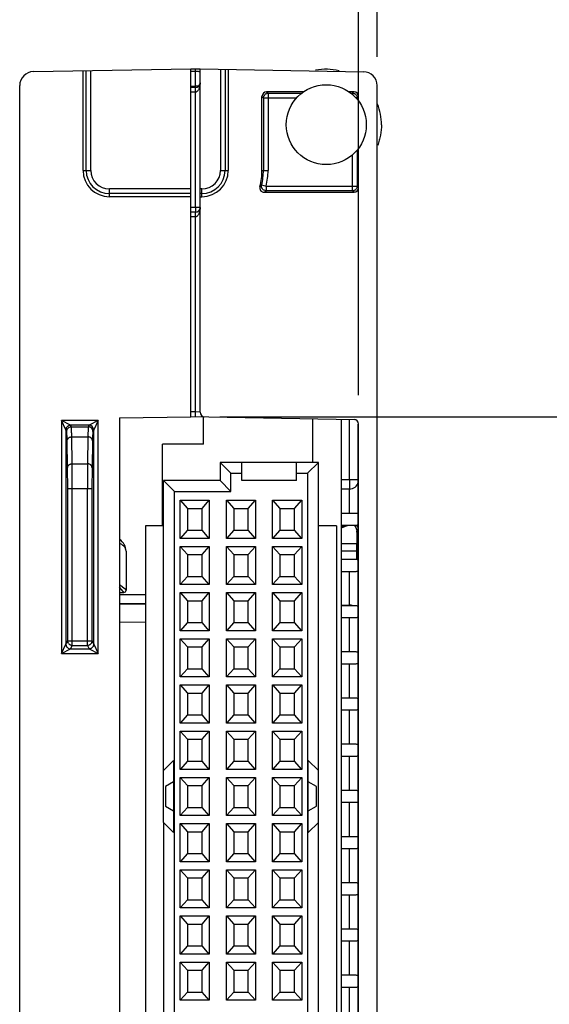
# Model space of a CAD drawing. Header units: inches. Extents: x 0 to 22, y 0 to 17.
# Tile 23 of 25: x 18.4 to 19.5, y 11.1 to 13.3. Entities that reach past the tile are written whole.
import ezdxf

# ---------------------------------------------------------------- set-up
doc = ezdxf.new("R2010")
doc.units = ezdxf.units.IN
doc.header["$LTSCALE"] = 1.21
doc.header["$MEASUREMENT"] = 0
doc.layers.get('0').update_dxf_attribs({"linetype": 'CONTINUOUS'})
for name, color, linetype in [('02___PRT_ALL_AXES', 7, 'CONTINUOUS'), ('06___PRT_ALL_SURFS', 7, 'CONTINUOUS'), ('DIMENSIONS', 7, 'CONTINUOUS')]:
    doc.layers.add(name, color=color, linetype=linetype)
doc.styles.get("Standard").update_dxf_attribs({"font": 'txt', "width": 0.8})
doc.dimstyles.new('DIMSTYLE_1', dxfattribs={"dimtxt": 0.125, "dimasz": 0.18, "dimexe": 0.125, "dimexo": 0.0625, "dimgap": 0.0625, "dimtad": 0, "dimtih": 1, "dimtoh": 1, "dimdec": 3, "dimzin": 4, "dimdsep": 46, "dimtxsty": 'STANDARD', "dimblk": '_FILLED', "dimblk1": '_FILLED', "dimblk2": '_FILLED', "dimcen": 0.09, "dimadec": 0, "dimazin": 0, "dimtp": 0.001, "dimtm": 0.001, "dimtfac": 1, "dimtdec": 3, "dimtofl": 0, "dimtmove": 0, "dimatfit": 3, "dimldrblk": '_FILLED', "dimfxl": 1, "dimtolj": 1, "dimtzin": 4, "dimarcsym": 0})

# ---------------------------------------------------------------- blocks, each defined once
blk = doc.blocks.new('_FILLED')
at = {"color": 0, "linetype": 'BYBLOCK'}
blk.add_solid([(0, 0), (-1, 0.174), (-1, -0.174)], dxfattribs=at)
blk = doc.blocks.new('*D6')
at = {"layer": 'DIMENSIONS', "color": 2, "linetype": 'CONTINUOUS'}
for p, q in [((19.0985, 12.441), (19.0985, 13.9614)), ((19.1385, 13.1737), (19.1385, 13.9614)), ((19.0985, 13.8364), (18.7385, 13.8364)), ((19.1385, 13.8364), (19.4535, 13.8364))]:
    blk.add_line(p, q, dxfattribs=at)
at = {"layer": 'DIMENSIONS', "color": 2, "linetype": 'CONTINUOUS', "xscale": 0.18, "yscale": 0.18, "zscale": 0.18}
blk.add_blockref('_FILLED', (19.0985, 13.8364), dxfattribs=at)
at = {"layer": 'DIMENSIONS', "color": 2, "linetype": 'CONTINUOUS', "xscale": 0.18, "yscale": 0.18, "zscale": 0.18, "rotation": 180}
blk.add_blockref('_FILLED', (19.1385, 13.8364), dxfattribs=at)
at = {"layer": 'DIMENSIONS', "color": 2, "linetype": 'CONTINUOUS', "insert": (19.516, 13.8989), "char_height": 0.125, "width": 1.125, "attachment_point": 1, "line_spacing_factor": 0.9}
blk.add_mtext('.040{\\Ftxt.shx;\\W1.000000;\\H0.125000; }[1.02]', dxfattribs=at)
blk = doc.blocks.new('*D9')
at = {"layer": 'DIMENSIONS', "color": 2, "linetype": 'CONTINUOUS'}
for p, q in [((18.798, 12.3943), (20.0285, 12.3943)), ((19.9035, 12.3943), (19.9035, 10.8557)), ((19.9035, 8.8795), (19.9035, 10.6057)), ((18.808, 8.8795), (20.0285, 8.8795))]:
    blk.add_line(p, q, dxfattribs=at)
at = {"layer": 'DIMENSIONS', "color": 2, "linetype": 'CONTINUOUS', "xscale": 0.18, "yscale": 0.18, "zscale": 0.18}
for p, rotation in [((19.9035, 12.3943), 90), ((19.9035, 8.8795), 270)]:
    blk.add_blockref('_FILLED', p, dxfattribs=dict(at, rotation=rotation))
at = {"layer": 'DIMENSIONS', "color": 2, "linetype": 'CONTINUOUS', "insert": (19.9035, 10.7932), "char_height": 0.125, "width": 1.325, "attachment_point": 2, "line_spacing_factor": 0.9}
blk.add_mtext('3.515{\\Ftxt.shx;\\W1.000000;\\H0.125000; }[89.28]', dxfattribs=at)

msp = doc.modelspace()

# ---------------------------------------------------------------- linework, layer by layer
at = {"color": 7, "linetype": 'CONTINUOUS'}
for p, q in [((18.395, 13.1414), (18.7355, 13.1473)), ((18.5026, 12.9275), (18.5026, 13.1433)), ((18.5094, 12.9275), (18.5094, 13.1434)), ((18.5194, 12.9275), (18.5194, 13.1436)), ((18.7355, 13.1473), (18.7455, 13.1475)), ((18.7355, 12.3943), (18.7355, 13.1473)), ((18.7356, 13.1425), (18.7456, 13.1426)), ((18.7455, 13.1426), (18.7455, 13.1475)), ((18.7455, 13.1475), (18.7555, 13.1473)), ((18.7456, 13.1096), (18.7456, 13.1426)), ((18.7555, 12.4042), (18.7555, 13.1473)), ((18.7555, 13.1473), (19.1091, 13.1412)), ((18.7997, 13.1466), (18.7997, 12.9275)), ((18.8097, 13.1464), (18.8097, 12.9275)), ((18.8165, 13.1463), (18.8165, 12.9275)), ((18.3655, 7.1666), (18.3655, 13.1114)), ((18.7355, 13.1096), (18.7456, 13.1096)), ((18.7523, 13.1096), (18.7456, 13.1096)), ((19.1385, 7.1669), (19.1385, 13.1112)), ((18.7456, 13.107), (18.7355, 13.1069)), ((18.7456, 13.097), (18.7355, 13.0969)), ((18.7456, 13.097), (18.7456, 13.107)), ((18.7456, 12.847), (18.7456, 13.097)), ((18.8895, 12.9275), (18.8895, 13.0875)), ((18.8895, 13.0875), (18.8927, 13.0844)), ((18.8976, 13.093), (18.9, 13.094)), ((18.8995, 13.0975), (18.9027, 13.0944)), ((18.9796, 13.0975), (18.8995, 13.0975)), ((18.9, 13.094), (18.9025, 13.0944)), ((18.9025, 13.0944), (18.9027, 13.0944)), ((18.9027, 13.0944), (18.9027, 12.9275)), ((18.9027, 13.0944), (18.9755, 13.0944)), ((19.0885, 13.0975), (19.0774, 13.0975)), ((19.0816, 13.0944), (19.0854, 13.0944)), ((19.0885, 13.0975), (19.0854, 13.0944)), ((19.0854, 13.0915), (19.0854, 13.0944)), ((19.0854, 13.0944), (19.0873, 13.0942)), ((19.094, 13.0894), (19.095, 13.0871)), ((19.0985, 13.0875), (19.0954, 13.0844)), ((19.0985, 13.0771), (19.0985, 13.0875)), ((18.8927, 13.0844), (18.8928, 13.0862)), ((18.8927, 13.0844), (18.8927, 12.9275)), ((18.8927, 13.0844), (18.9648, 13.0844)), ((19.0954, 13.0844), (19.0923, 13.0844)), ((19.095, 13.0871), (19.0954, 13.0846)), ((19.0954, 13.0846), (19.0954, 13.0844)), ((19.0954, 13.0844), (19.0954, 13.081)), ((19.0854, 12.8835), (19.0854, 12.9615)), ((19.0954, 12.972), (19.0954, 12.8935)), ((19.0985, 12.8903), (19.0985, 12.976)), ((18.5026, 12.9275), (18.5194, 12.9275)), ((18.7997, 12.9275), (18.8165, 12.9275)), ((18.8895, 12.9275), (18.9027, 12.9275)), ((18.8888, 12.8959), (18.8986, 12.8935)), ((18.5595, 12.8705), (18.5595, 12.8873)), ((18.7355, 12.8873), (18.5595, 12.8873)), ((18.7355, 12.8773), (18.5595, 12.8773)), ((18.7595, 12.8873), (18.7555, 12.8873)), ((18.7595, 12.8773), (18.7555, 12.8773)), ((18.7595, 12.8705), (18.7595, 12.8873)), ((18.8945, 12.8804), (19.0885, 12.8804)), ((18.8986, 12.8935), (18.8986, 12.8835)), ((18.8986, 12.8935), (19.0954, 12.8935)), ((19.0854, 12.8835), (18.8986, 12.8835)), ((19.0885, 12.8804), (19.0854, 12.8835)), ((19.0856, 12.8835), (19.0854, 12.8835)), ((19.0881, 12.8839), (19.0856, 12.8835)), ((19.0905, 12.8849), (19.0881, 12.8839)), ((19.0954, 12.8935), (19.0952, 12.8916)), ((19.0985, 12.8903), (19.0954, 12.8935)), ((18.7355, 12.8705), (18.5595, 12.8705)), ((18.7555, 12.8705), (18.7595, 12.8705)), ((18.7456, 12.847), (18.7355, 12.8469)), ((18.7456, 12.837), (18.7355, 12.8369)), ((18.7555, 12.847), (18.7456, 12.847)), ((18.7456, 12.847), (18.7456, 12.837)), ((18.7456, 12.827), (18.7456, 12.837)), ((18.7456, 12.827), (18.7355, 12.8269)), ((18.7456, 12.4045), (18.7456, 12.827)), ((18.4556, 12.3859), (18.4556, 11.8817)), ((18.5355, 12.3859), (18.4556, 12.3859)), ((18.4656, 12.3659), (18.4556, 12.3859)), ((18.4756, 12.3759), (18.4556, 12.3859)), ((18.5355, 12.3859), (18.5155, 12.3759)), ((18.5355, 12.3859), (18.5255, 12.3659)), ((18.5355, 11.8817), (18.5355, 12.3859)), ((18.5815, 12.3917), (18.7355, 12.3943)), ((18.5815, 12.3917), (18.5815, 8.8824)), ((18.7456, 12.4045), (18.7355, 12.4047)), ((18.7355, 12.3947), (19.0887, 12.3885)), ((18.7455, 12.3945), (18.7456, 12.4045)), ((18.7555, 12.4042), (18.7456, 12.4045)), ((18.7633, 12.3349), (18.7633, 12.3942)), ((18.9995, 12.2955), (18.9995, 12.3901)), ((19.0615, 9.7295), (19.0615, 12.389)), ((19.0789, 12.2577), (19.0789, 12.3887)), ((18.4656, 12.3659), (18.4656, 11.9017)), ((18.4673, 12.3625), (18.4656, 12.3659)), ((18.4773, 12.3725), (18.4756, 12.3759)), ((18.5155, 12.3759), (18.4756, 12.3759)), ((18.4773, 12.3725), (18.5137, 12.3725)), ((18.5155, 12.3759), (18.5137, 12.3725)), ((18.5255, 12.3659), (18.5237, 12.3625)), ((18.5255, 11.9017), (18.5255, 12.3659)), ((19.0985, 8.8955), (19.0985, 12.3785)), ((18.4691, 12.2835), (18.4681, 12.3418)), ((18.4791, 12.2924), (18.4781, 12.3507)), ((18.4781, 12.3507), (18.513, 12.3507)), ((18.513, 12.3507), (18.512, 12.2924)), ((18.523, 12.3418), (18.522, 12.2835)), ((18.6747, 12.1577), (18.6747, 12.3349)), ((18.7633, 12.3349), (18.6747, 12.3349)), ((18.4693, 12.239), (18.4691, 12.2835)), ((18.4791, 12.2924), (18.512, 12.2924)), ((18.4793, 12.239), (18.4791, 12.2924)), ((18.512, 12.2924), (18.5118, 12.239)), ((18.522, 12.2835), (18.5218, 12.239)), ((18.7988, 12.2955), (18.7988, 12.2561)), ((18.8224, 12.2719), (18.7988, 12.2955)), ((18.846, 12.2955), (18.7988, 12.2955)), ((18.846, 12.2561), (18.846, 12.2955)), ((18.9641, 12.2955), (18.846, 12.2955)), ((18.9641, 12.2561), (18.9641, 12.2955)), ((19.0114, 12.2955), (18.9641, 12.2955)), ((19.0114, 12.2955), (18.9877, 12.2719)), ((19.0114, 11.516), (19.0114, 12.2955)), ((18.8224, 12.2325), (18.8224, 12.2719)), ((18.8224, 12.2719), (18.846, 12.2719)), ((18.9641, 12.2719), (18.9877, 12.2719)), ((18.9877, 12.2719), (18.9877, 8.9726)), ((19.0789, 12.2577), (19.0615, 12.2576)), ((19.0975, 12.2577), (19.0789, 12.2577)), ((18.4693, 11.909), (18.4693, 12.239)), ((18.4693, 12.239), (18.5218, 12.239)), ((18.4793, 11.899), (18.4793, 12.239)), ((18.5118, 11.899), (18.5118, 12.239)), ((18.5218, 12.239), (18.5218, 11.909)), ((18.6767, 11.516), (18.6767, 12.2561)), ((18.7003, 12.2325), (18.6767, 12.2561)), ((18.7988, 12.2561), (18.6767, 12.2561)), ((18.8224, 12.2325), (18.7988, 12.2561)), ((18.9641, 12.2561), (18.846, 12.2561)), ((19.0787, 12.2377), (19.0615, 12.2376)), ((19.0787, 12.1851), (19.0787, 12.2377)), ((18.7003, 9.012), (18.7003, 12.2325)), ((18.7003, 12.2325), (18.8224, 12.2325)), ((18.7125, 12.1309), (18.7125, 12.2136)), ((18.7125, 12.2136), (18.7283, 12.1959)), ((18.7125, 12.2136), (18.7755, 12.2136)), ((18.7598, 12.1959), (18.7755, 12.2136)), ((18.7755, 12.2136), (18.7755, 12.1309)), ((18.8125, 12.1309), (18.8125, 12.2136)), ((18.8125, 12.2136), (18.8283, 12.1959)), ((18.8125, 12.2136), (18.8755, 12.2136)), ((18.8598, 12.1959), (18.8755, 12.2136)), ((18.8755, 12.2136), (18.8755, 12.1309)), ((18.9125, 12.1309), (18.9125, 12.2136)), ((18.9125, 12.2136), (18.9283, 12.1959)), ((18.9125, 12.2136), (18.9755, 12.2136)), ((18.9598, 12.1959), (18.9755, 12.2136)), ((18.9755, 12.2136), (18.9755, 12.1309)), ((18.7283, 12.1959), (18.7283, 12.1486)), ((18.7283, 12.1959), (18.7598, 12.1959)), ((18.7598, 12.1486), (18.7598, 12.1959)), ((18.8283, 12.1959), (18.8283, 12.1486)), ((18.8283, 12.1959), (18.8598, 12.1959)), ((18.8598, 12.1486), (18.8598, 12.1959)), ((18.9283, 12.1959), (18.9283, 12.1486)), ((18.9283, 12.1959), (18.9598, 12.1959)), ((18.9598, 12.1486), (18.9598, 12.1959)), ((19.0931, 12.1851), (19.0615, 12.1851)), ((19.0975, 12.1839), (19.0961, 12.1845)), ((18.6373, 12.1577), (18.6373, 11.0295)), ((18.6767, 12.1577), (18.6373, 12.1577)), ((19.0507, 12.1577), (19.0114, 12.1577)), ((19.0507, 12.1577), (19.0507, 9.7295)), ((19.0615, 12.1595), (19.0931, 12.1595)), ((19.0961, 12.1601), (19.0975, 12.1607)), ((18.7283, 12.1486), (18.7125, 12.1309)), ((18.7755, 12.1309), (18.7125, 12.1309)), ((18.7283, 12.1486), (18.7598, 12.1486)), ((18.7755, 12.1309), (18.7598, 12.1486)), ((18.8283, 12.1486), (18.8125, 12.1309)), ((18.8755, 12.1309), (18.8125, 12.1309)), ((18.8283, 12.1486), (18.8598, 12.1486)), ((18.8755, 12.1309), (18.8598, 12.1486)), ((18.9283, 12.1486), (18.9125, 12.1309)), ((18.9755, 12.1309), (18.9125, 12.1309)), ((18.9283, 12.1486), (18.9598, 12.1486)), ((18.9755, 12.1309), (18.9598, 12.1486)), ((19.0945, 12.1445), (19.0945, 12.119)), ((18.7125, 12.0309), (18.7125, 12.1136)), ((18.7125, 12.1136), (18.7283, 12.0959)), ((18.7125, 12.1136), (18.7755, 12.1136)), ((18.7598, 12.0959), (18.7755, 12.1136)), ((18.7755, 12.1136), (18.7755, 12.0309)), ((18.8125, 12.0309), (18.8125, 12.1136)), ((18.8125, 12.1136), (18.8283, 12.0959)), ((18.8125, 12.1136), (18.8755, 12.1136)), ((18.8598, 12.0959), (18.8755, 12.1136)), ((18.8755, 12.1136), (18.8755, 12.0309)), ((18.9125, 12.0309), (18.9125, 12.1136)), ((18.9125, 12.1136), (18.9283, 12.0959)), ((18.9125, 12.1136), (18.9755, 12.1136)), ((18.9598, 12.0959), (18.9755, 12.1136)), ((18.9755, 12.1136), (18.9755, 12.0309)), ((19.0945, 12.119), (19.0615, 12.119)), ((19.0948, 12.104), (19.0948, 12.119)), ((18.5955, 12.103), (18.5955, 12.0188)), ((18.7283, 12.0959), (18.7283, 12.0486)), ((18.7283, 12.0959), (18.7598, 12.0959)), ((18.7598, 12.0486), (18.7598, 12.0959)), ((18.8283, 12.0959), (18.8283, 12.0486)), ((18.8283, 12.0959), (18.8598, 12.0959)), ((18.8598, 12.0486), (18.8598, 12.0959)), ((18.9283, 12.0959), (18.9283, 12.0486)), ((18.9283, 12.0959), (18.9598, 12.0959)), ((18.9598, 12.0486), (18.9598, 12.0959)), ((19.0615, 12.104), (19.0945, 12.104)), ((19.0945, 12.0851), (19.0945, 12.104)), ((19.0931, 12.0851), (19.0615, 12.0851)), ((19.0975, 12.0839), (19.0961, 12.0845)), ((18.7283, 12.0486), (18.7125, 12.0309)), ((18.7283, 12.0486), (18.7598, 12.0486)), ((18.7755, 12.0309), (18.7598, 12.0486)), ((18.8283, 12.0486), (18.8125, 12.0309)), ((18.8283, 12.0486), (18.8598, 12.0486)), ((18.8755, 12.0309), (18.8598, 12.0486)), ((18.9283, 12.0486), (18.9125, 12.0309)), ((18.9283, 12.0486), (18.9598, 12.0486)), ((18.9755, 12.0309), (18.9598, 12.0486)), ((19.0615, 12.0595), (19.0931, 12.0595)), ((19.0787, 11.9866), (19.0787, 12.0595)), ((19.0961, 12.0601), (19.0975, 12.0607)), ((18.5935, 12.0206), (18.5816, 12.0306)), ((18.5891, 12.0158), (18.5816, 12.025)), ((18.7755, 12.0309), (18.7125, 12.0309)), ((18.8755, 12.0309), (18.8125, 12.0309)), ((18.9755, 12.0309), (18.9125, 12.0309)), ((18.5815, 12.0137), (18.5906, 12.0138)), ((18.5815, 12.0096), (18.5906, 12.0096)), ((18.5906, 12.0138), (18.5891, 12.0158)), ((18.5906, 12.0096), (18.5955, 12.0095)), ((18.5955, 12.0188), (18.5935, 12.0206)), ((18.5955, 12.0095), (18.6373, 12.0091)), ((18.7125, 11.9309), (18.7125, 12.0136)), ((18.7125, 12.0136), (18.7283, 11.9959)), ((18.7125, 12.0136), (18.7755, 12.0136)), ((18.7598, 11.9959), (18.7755, 12.0136)), ((18.7755, 12.0136), (18.7755, 11.9309)), ((18.8125, 11.9309), (18.8125, 12.0136)), ((18.8125, 12.0136), (18.8283, 11.9959)), ((18.8125, 12.0136), (18.8755, 12.0136)), ((18.8598, 11.9959), (18.8755, 12.0136)), ((18.8755, 12.0136), (18.8755, 11.9309)), ((18.9125, 11.9309), (18.9125, 12.0136)), ((18.9125, 12.0136), (18.9283, 11.9959)), ((18.9125, 12.0136), (18.9755, 12.0136)), ((18.9598, 11.9959), (18.9755, 12.0136)), ((18.9755, 12.0136), (18.9755, 11.9309)), ((18.6373, 11.9891), (18.5815, 11.9896)), ((18.6373, 11.9882), (18.5815, 11.9887)), ((18.7283, 11.9959), (18.7283, 11.9486)), ((18.7283, 11.9959), (18.7598, 11.9959)), ((18.7598, 11.9486), (18.7598, 11.9959)), ((18.8283, 11.9959), (18.8283, 11.9486)), ((18.8283, 11.9959), (18.8598, 11.9959)), ((18.8598, 11.9486), (18.8598, 11.9959)), ((18.9283, 11.9959), (18.9283, 11.9486)), ((18.9283, 11.9959), (18.9598, 11.9959)), ((18.9598, 11.9486), (18.9598, 11.9959)), ((19.0615, 11.9867), (19.0787, 11.9866)), ((19.0931, 11.9851), (19.0615, 11.9851)), ((19.0787, 11.9856), (19.0787, 11.9866)), ((19.0975, 11.9839), (19.0961, 11.9845)), ((19.0615, 11.9595), (19.0931, 11.9595)), ((19.0789, 11.8851), (19.0789, 11.9595)), ((19.0961, 11.9601), (19.0975, 11.9607)), ((18.6373, 11.9491), (18.5815, 11.9496)), ((18.7283, 11.9486), (18.7125, 11.9309)), ((18.7283, 11.9486), (18.7598, 11.9486)), ((18.7755, 11.9309), (18.7598, 11.9486)), ((18.8283, 11.9486), (18.8125, 11.9309)), ((18.8283, 11.9486), (18.8598, 11.9486)), ((18.8755, 11.9309), (18.8598, 11.9486)), ((18.9283, 11.9486), (18.9125, 11.9309)), ((18.9283, 11.9486), (18.9598, 11.9486)), ((18.9755, 11.9309), (18.9598, 11.9486)), ((18.7755, 11.9309), (18.7125, 11.9309)), ((18.8755, 11.9309), (18.8125, 11.9309)), ((18.9755, 11.9309), (18.9125, 11.9309)), ((18.4556, 11.8817), (18.4656, 11.9017)), ((18.4656, 11.9017), (18.4693, 11.909)), ((18.4693, 11.9089), (18.4693, 11.909)), ((18.4693, 11.909), (18.5218, 11.909)), ((18.4697, 11.9064), (18.4693, 11.9089)), ((18.4707, 11.904), (18.4697, 11.9064)), ((18.4756, 11.8917), (18.479, 11.8984)), ((18.4793, 11.899), (18.4774, 11.8992)), ((18.4793, 11.899), (18.5118, 11.899)), ((18.5118, 11.899), (18.5155, 11.8917)), ((18.5218, 11.909), (18.5255, 11.9017)), ((18.5255, 11.9017), (18.5355, 11.8817)), ((18.7125, 11.8309), (18.7125, 11.9136)), ((18.7125, 11.9136), (18.7283, 11.8959)), ((18.7125, 11.9136), (18.7755, 11.9136)), ((18.7283, 11.8959), (18.7283, 11.8486)), ((18.7283, 11.8959), (18.7598, 11.8959)), ((18.7598, 11.8959), (18.7755, 11.9136)), ((18.7598, 11.8486), (18.7598, 11.8959)), ((18.7755, 11.9136), (18.7755, 11.8309)), ((18.8125, 11.8309), (18.8125, 11.9136)), ((18.8125, 11.9136), (18.8283, 11.8959)), ((18.8125, 11.9136), (18.8755, 11.9136)), ((18.8283, 11.8959), (18.8283, 11.8486)), ((18.8283, 11.8959), (18.8598, 11.8959)), ((18.8598, 11.8959), (18.8755, 11.9136)), ((18.8598, 11.8486), (18.8598, 11.8959)), ((18.8755, 11.9136), (18.8755, 11.8309)), ((18.9125, 11.8309), (18.9125, 11.9136)), ((18.9125, 11.9136), (18.9283, 11.8959)), ((18.9125, 11.9136), (18.9755, 11.9136)), ((18.9283, 11.8959), (18.9283, 11.8486)), ((18.9283, 11.8959), (18.9598, 11.8959)), ((18.9598, 11.8959), (18.9755, 11.9136)), ((18.9598, 11.8486), (18.9598, 11.8959)), ((18.9755, 11.9136), (18.9755, 11.8309)), ((18.4556, 11.8817), (18.4756, 11.8917)), ((18.4556, 11.8817), (18.5355, 11.8817)), ((18.4756, 11.8917), (18.5155, 11.8917)), ((18.5155, 11.8917), (18.5355, 11.8817)), ((19.0931, 11.8851), (19.0615, 11.8851)), ((19.0975, 11.8839), (19.0961, 11.8845)), ((19.0615, 11.8595), (19.0931, 11.8595)), ((19.0789, 11.7851), (19.0789, 11.8595)), ((19.0961, 11.8601), (19.0975, 11.8607)), ((18.7283, 11.8486), (18.7125, 11.8309)), ((18.7755, 11.8309), (18.7125, 11.8309)), ((18.7283, 11.8486), (18.7598, 11.8486)), ((18.7755, 11.8309), (18.7598, 11.8486)), ((18.8283, 11.8486), (18.8125, 11.8309)), ((18.8755, 11.8309), (18.8125, 11.8309)), ((18.8283, 11.8486), (18.8598, 11.8486)), ((18.8755, 11.8309), (18.8598, 11.8486)), ((18.9283, 11.8486), (18.9125, 11.8309)), ((18.9755, 11.8309), (18.9125, 11.8309)), ((18.9283, 11.8486), (18.9598, 11.8486)), ((18.9755, 11.8309), (18.9598, 11.8486)), ((18.7125, 11.7309), (18.7125, 11.8136)), ((18.7125, 11.8136), (18.7283, 11.7959)), ((18.7125, 11.8136), (18.7755, 11.8136)), ((18.7598, 11.7959), (18.7755, 11.8136)), ((18.7755, 11.8136), (18.7755, 11.7309)), ((18.8125, 11.7309), (18.8125, 11.8136)), ((18.8125, 11.8136), (18.8283, 11.7959)), ((18.8125, 11.8136), (18.8755, 11.8136)), ((18.8598, 11.7959), (18.8755, 11.8136)), ((18.8755, 11.8136), (18.8755, 11.7309)), ((18.9125, 11.7309), (18.9125, 11.8136)), ((18.9125, 11.8136), (18.9283, 11.7959)), ((18.9125, 11.8136), (18.9755, 11.8136)), ((18.9598, 11.7959), (18.9755, 11.8136)), ((18.9755, 11.8136), (18.9755, 11.7309)), ((18.7283, 11.7959), (18.7283, 11.7486)), ((18.7283, 11.7959), (18.7598, 11.7959)), ((18.7598, 11.7486), (18.7598, 11.7959)), ((18.8283, 11.7959), (18.8283, 11.7486)), ((18.8283, 11.7959), (18.8598, 11.7959)), ((18.8598, 11.7486), (18.8598, 11.7959)), ((18.9283, 11.7959), (18.9283, 11.7486)), ((18.9283, 11.7959), (18.9598, 11.7959)), ((18.9598, 11.7486), (18.9598, 11.7959)), ((19.0931, 11.7851), (19.0615, 11.7851)), ((19.0975, 11.7839), (19.0961, 11.7845)), ((18.7283, 11.7486), (18.7125, 11.7309)), ((18.7283, 11.7486), (18.7598, 11.7486)), ((18.7755, 11.7309), (18.7598, 11.7486)), ((18.8283, 11.7486), (18.8125, 11.7309)), ((18.8283, 11.7486), (18.8598, 11.7486)), ((18.8755, 11.7309), (18.8598, 11.7486)), ((18.9283, 11.7486), (18.9125, 11.7309)), ((18.9283, 11.7486), (18.9598, 11.7486)), ((18.9755, 11.7309), (18.9598, 11.7486)), ((19.0615, 11.7595), (19.0931, 11.7595)), ((19.0789, 11.6851), (19.0789, 11.7595)), ((19.0961, 11.7601), (19.0975, 11.7607)), ((18.7755, 11.7309), (18.7125, 11.7309)), ((18.8755, 11.7309), (18.8125, 11.7309)), ((18.9755, 11.7309), (18.9125, 11.7309)), ((18.7125, 11.6309), (18.7125, 11.7136)), ((18.7125, 11.7136), (18.7283, 11.6959)), ((18.7125, 11.7136), (18.7755, 11.7136)), ((18.7598, 11.6959), (18.7755, 11.7136)), ((18.7755, 11.7136), (18.7755, 11.6309)), ((18.8125, 11.6309), (18.8125, 11.7136)), ((18.8125, 11.7136), (18.8283, 11.6959)), ((18.8125, 11.7136), (18.8755, 11.7136)), ((18.8598, 11.6959), (18.8755, 11.7136)), ((18.8755, 11.7136), (18.8755, 11.6309)), ((18.9125, 11.6309), (18.9125, 11.7136)), ((18.9125, 11.7136), (18.9283, 11.6959)), ((18.9125, 11.7136), (18.9755, 11.7136)), ((18.9598, 11.6959), (18.9755, 11.7136)), ((18.9755, 11.7136), (18.9755, 11.6309)), ((18.7283, 11.6959), (18.7283, 11.6486)), ((18.7283, 11.6959), (18.7598, 11.6959)), ((18.7598, 11.6486), (18.7598, 11.6959)), ((18.8283, 11.6959), (18.8283, 11.6486)), ((18.8283, 11.6959), (18.8598, 11.6959)), ((18.8598, 11.6486), (18.8598, 11.6959)), ((18.9283, 11.6959), (18.9283, 11.6486)), ((18.9283, 11.6959), (18.9598, 11.6959)), ((18.9598, 11.6486), (18.9598, 11.6959)), ((19.0931, 11.6851), (19.0615, 11.6851)), ((19.0975, 11.6839), (19.0961, 11.6845)), ((19.0615, 11.6595), (19.0931, 11.6595)), ((19.0789, 11.5851), (19.0789, 11.6595)), ((19.0961, 11.6601), (19.0975, 11.6607)), ((18.6767, 11.6286), (18.6984, 11.6502)), ((18.6984, 11.6502), (18.6984, 11.4943)), ((18.7283, 11.6486), (18.7125, 11.6309)), ((18.7283, 11.6486), (18.7598, 11.6486)), ((18.7755, 11.6309), (18.7598, 11.6486)), ((18.8283, 11.6486), (18.8125, 11.6309)), ((18.8283, 11.6486), (18.8598, 11.6486)), ((18.8755, 11.6309), (18.8598, 11.6486)), ((18.9283, 11.6486), (18.9125, 11.6309)), ((18.9283, 11.6486), (18.9598, 11.6486)), ((18.9755, 11.6309), (18.9598, 11.6486)), ((18.9897, 11.4943), (18.9897, 11.6502)), ((18.9897, 11.6502), (19.0114, 11.6286)), ((18.7755, 11.6309), (18.7125, 11.6309)), ((18.8755, 11.6309), (18.8125, 11.6309)), ((18.9755, 11.6309), (18.9125, 11.6309)), ((18.6984, 11.6038), (18.6806, 11.5935)), ((18.7125, 11.5309), (18.7125, 11.6136)), ((18.7125, 11.6136), (18.7283, 11.5959)), ((18.7125, 11.6136), (18.7755, 11.6136)), ((18.7283, 11.5959), (18.7283, 11.5486)), ((18.7283, 11.5959), (18.7598, 11.5959)), ((18.7598, 11.5959), (18.7755, 11.6136)), ((18.7598, 11.5486), (18.7598, 11.5959)), ((18.7755, 11.6136), (18.7755, 11.5309)), ((18.8125, 11.5309), (18.8125, 11.6136)), ((18.8125, 11.6136), (18.8283, 11.5959)), ((18.8125, 11.6136), (18.8755, 11.6136)), ((18.8283, 11.5959), (18.8283, 11.5486)), ((18.8283, 11.5959), (18.8598, 11.5959)), ((18.8598, 11.5959), (18.8755, 11.6136)), ((18.8598, 11.5486), (18.8598, 11.5959)), ((18.8755, 11.6136), (18.8755, 11.5309)), ((18.9125, 11.5309), (18.9125, 11.6136)), ((18.9125, 11.6136), (18.9283, 11.5959)), ((18.9125, 11.6136), (18.9755, 11.6136)), ((18.9283, 11.5959), (18.9283, 11.5486)), ((18.9283, 11.5959), (18.9598, 11.5959)), ((18.9598, 11.5959), (18.9755, 11.6136)), ((18.9598, 11.5486), (18.9598, 11.5959)), ((18.9755, 11.6136), (18.9755, 11.5309)), ((19.0074, 11.5935), (18.9897, 11.6038)), ((18.6806, 11.5935), (18.6806, 11.551)), ((19.0074, 11.551), (19.0074, 11.5935)), ((19.0931, 11.5851), (19.0615, 11.5851)), ((19.0975, 11.5839), (19.0961, 11.5845)), ((19.0615, 11.5595), (19.0931, 11.5595)), ((19.0789, 11.4851), (19.0789, 11.5595)), ((19.0961, 11.5601), (19.0975, 11.5607)), ((18.6806, 11.551), (18.6984, 11.5408)), ((18.7283, 11.5486), (18.7125, 11.5309)), ((18.7283, 11.5486), (18.7598, 11.5486)), ((18.7755, 11.5309), (18.7598, 11.5486)), ((18.8283, 11.5486), (18.8125, 11.5309)), ((18.8283, 11.5486), (18.8598, 11.5486)), ((18.8755, 11.5309), (18.8598, 11.5486)), ((18.9283, 11.5486), (18.9125, 11.5309)), ((18.9283, 11.5486), (18.9598, 11.5486)), ((18.9755, 11.5309), (18.9598, 11.5486)), ((18.9897, 11.5408), (19.0074, 11.551)), ((18.6767, 11.516), (18.6767, 11.0295)), ((18.6984, 11.4943), (18.6767, 11.516)), ((18.7755, 11.5309), (18.7125, 11.5309)), ((18.7125, 11.4309), (18.7125, 11.5136)), ((18.7125, 11.5136), (18.7283, 11.4959)), ((18.7125, 11.5136), (18.7755, 11.5136)), ((18.7598, 11.4959), (18.7755, 11.5136)), ((18.7755, 11.5136), (18.7755, 11.4309)), ((18.8755, 11.5309), (18.8125, 11.5309)), ((18.8125, 11.4309), (18.8125, 11.5136)), ((18.8125, 11.5136), (18.8283, 11.4959)), ((18.8125, 11.5136), (18.8755, 11.5136)), ((18.8598, 11.4959), (18.8755, 11.5136)), ((18.8755, 11.5136), (18.8755, 11.4309)), ((18.9755, 11.5309), (18.9125, 11.5309)), ((18.9125, 11.4309), (18.9125, 11.5136)), ((18.9125, 11.5136), (18.9283, 11.4959)), ((18.9125, 11.5136), (18.9755, 11.5136)), ((18.9598, 11.4959), (18.9755, 11.5136)), ((18.9755, 11.5136), (18.9755, 11.4309)), ((19.0114, 11.516), (18.9897, 11.4943)), ((19.0114, 10.916), (19.0114, 11.516)), ((18.7283, 11.4959), (18.7283, 11.4486)), ((18.7283, 11.4959), (18.7598, 11.4959)), ((18.7598, 11.4486), (18.7598, 11.4959)), ((18.8283, 11.4959), (18.8283, 11.4486)), ((18.8283, 11.4959), (18.8598, 11.4959)), ((18.8598, 11.4486), (18.8598, 11.4959)), ((18.9283, 11.4959), (18.9283, 11.4486)), ((18.9283, 11.4959), (18.9598, 11.4959)), ((18.9598, 11.4486), (18.9598, 11.4959)), ((19.0931, 11.4851), (19.0615, 11.4851)), ((19.0975, 11.4839), (19.0961, 11.4845)), ((18.7283, 11.4486), (18.7125, 11.4309)), ((18.7283, 11.4486), (18.7598, 11.4486)), ((18.7755, 11.4309), (18.7598, 11.4486)), ((18.8283, 11.4486), (18.8125, 11.4309)), ((18.8283, 11.4486), (18.8598, 11.4486)), ((18.8755, 11.4309), (18.8598, 11.4486)), ((18.9283, 11.4486), (18.9125, 11.4309)), ((18.9283, 11.4486), (18.9598, 11.4486)), ((18.9755, 11.4309), (18.9598, 11.4486)), ((19.0615, 11.4595), (19.0931, 11.4595)), ((19.0789, 11.3851), (19.0789, 11.4595)), ((19.0961, 11.4601), (19.0975, 11.4607)), ((18.7755, 11.4309), (18.7125, 11.4309)), ((18.8755, 11.4309), (18.8125, 11.4309)), ((18.9755, 11.4309), (18.9125, 11.4309)), ((18.7125, 11.3309), (18.7125, 11.4136)), ((18.7125, 11.4136), (18.7283, 11.3959)), ((18.7125, 11.4136), (18.7755, 11.4136)), ((18.7598, 11.3959), (18.7755, 11.4136)), ((18.7755, 11.4136), (18.7755, 11.3309)), ((18.8125, 11.3309), (18.8125, 11.4136)), ((18.8125, 11.4136), (18.8283, 11.3959)), ((18.8125, 11.4136), (18.8755, 11.4136)), ((18.8598, 11.3959), (18.8755, 11.4136)), ((18.8755, 11.4136), (18.8755, 11.3309)), ((18.9125, 11.3309), (18.9125, 11.4136)), ((18.9125, 11.4136), (18.9283, 11.3959)), ((18.9125, 11.4136), (18.9755, 11.4136)), ((18.9598, 11.3959), (18.9755, 11.4136)), ((18.9755, 11.4136), (18.9755, 11.3309)), ((18.7283, 11.3959), (18.7283, 11.3486)), ((18.7283, 11.3959), (18.7598, 11.3959)), ((18.7598, 11.3486), (18.7598, 11.3959)), ((18.8283, 11.3959), (18.8283, 11.3486)), ((18.8283, 11.3959), (18.8598, 11.3959)), ((18.8598, 11.3486), (18.8598, 11.3959)), ((18.9283, 11.3959), (18.9283, 11.3486)), ((18.9283, 11.3959), (18.9598, 11.3959)), ((18.9598, 11.3486), (18.9598, 11.3959)), ((19.0931, 11.3851), (19.0615, 11.3851)), ((19.0975, 11.3839), (19.0961, 11.3845)), ((18.7283, 11.3486), (18.7125, 11.3309)), ((18.7283, 11.3486), (18.7598, 11.3486)), ((18.7755, 11.3309), (18.7598, 11.3486)), ((18.8283, 11.3486), (18.8125, 11.3309)), ((18.8283, 11.3486), (18.8598, 11.3486)), ((18.8755, 11.3309), (18.8598, 11.3486)), ((18.9283, 11.3486), (18.9125, 11.3309)), ((18.9283, 11.3486), (18.9598, 11.3486)), ((18.9755, 11.3309), (18.9598, 11.3486)), ((19.0615, 11.3595), (19.0931, 11.3595)), ((19.0789, 11.2851), (19.0789, 11.3595)), ((19.0961, 11.3601), (19.0975, 11.3607)), ((18.7755, 11.3309), (18.7125, 11.3309)), ((18.8755, 11.3309), (18.8125, 11.3309)), ((18.9755, 11.3309), (18.9125, 11.3309)), ((18.7125, 11.2309), (18.7125, 11.3136)), ((18.7125, 11.3136), (18.7283, 11.2959)), ((18.7125, 11.3136), (18.7755, 11.3136)), ((18.7598, 11.2959), (18.7755, 11.3136)), ((18.7755, 11.3136), (18.7755, 11.2309)), ((18.8125, 11.2309), (18.8125, 11.3136)), ((18.8125, 11.3136), (18.8283, 11.2959)), ((18.8125, 11.3136), (18.8755, 11.3136)), ((18.8598, 11.2959), (18.8755, 11.3136)), ((18.8755, 11.3136), (18.8755, 11.2309)), ((18.9125, 11.2309), (18.9125, 11.3136)), ((18.9125, 11.3136), (18.9283, 11.2959)), ((18.9125, 11.3136), (18.9755, 11.3136)), ((18.9598, 11.2959), (18.9755, 11.3136)), ((18.9755, 11.3136), (18.9755, 11.2309)), ((18.7283, 11.2959), (18.7283, 11.2486)), ((18.7283, 11.2959), (18.7598, 11.2959)), ((18.7598, 11.2486), (18.7598, 11.2959)), ((18.8283, 11.2959), (18.8283, 11.2486)), ((18.8283, 11.2959), (18.8598, 11.2959)), ((18.8598, 11.2486), (18.8598, 11.2959)), ((18.9283, 11.2959), (18.9283, 11.2486)), ((18.9283, 11.2959), (18.9598, 11.2959)), ((18.9598, 11.2486), (18.9598, 11.2959)), ((19.0931, 11.2851), (19.0615, 11.2851)), ((19.0975, 11.2839), (19.0961, 11.2845)), ((19.0615, 11.2595), (19.0931, 11.2595)), ((19.0789, 11.1851), (19.0789, 11.2595)), ((19.0961, 11.2601), (19.0975, 11.2607)), ((18.7283, 11.2486), (18.7125, 11.2309)), ((18.7283, 11.2486), (18.7598, 11.2486)), ((18.7755, 11.2309), (18.7598, 11.2486)), ((18.8283, 11.2486), (18.8125, 11.2309)), ((18.8283, 11.2486), (18.8598, 11.2486)), ((18.8755, 11.2309), (18.8598, 11.2486)), ((18.9283, 11.2486), (18.9125, 11.2309)), ((18.9283, 11.2486), (18.9598, 11.2486)), ((18.9755, 11.2309), (18.9598, 11.2486)), ((18.7755, 11.2309), (18.7125, 11.2309)), ((18.7125, 11.1309), (18.7125, 11.2136)), ((18.7125, 11.2136), (18.7283, 11.1959)), ((18.7125, 11.2136), (18.7755, 11.2136)), ((18.7598, 11.1959), (18.7755, 11.2136)), ((18.7755, 11.2136), (18.7755, 11.1309)), ((18.8755, 11.2309), (18.8125, 11.2309)), ((18.8125, 11.1309), (18.8125, 11.2136)), ((18.8125, 11.2136), (18.8283, 11.1959)), ((18.8125, 11.2136), (18.8755, 11.2136)), ((18.8598, 11.1959), (18.8755, 11.2136)), ((18.8755, 11.2136), (18.8755, 11.1309)), ((18.9755, 11.2309), (18.9125, 11.2309)), ((18.9125, 11.1309), (18.9125, 11.2136)), ((18.9125, 11.2136), (18.9283, 11.1959)), ((18.9125, 11.2136), (18.9755, 11.2136)), ((18.9598, 11.1959), (18.9755, 11.2136)), ((18.9755, 11.2136), (18.9755, 11.1309)), ((18.7283, 11.1959), (18.7283, 11.1486)), ((18.7283, 11.1959), (18.7598, 11.1959)), ((18.7598, 11.1486), (18.7598, 11.1959)), ((18.8283, 11.1959), (18.8283, 11.1486)), ((18.8283, 11.1959), (18.8598, 11.1959)), ((18.8598, 11.1486), (18.8598, 11.1959)), ((18.9283, 11.1959), (18.9283, 11.1486)), ((18.9283, 11.1959), (18.9598, 11.1959)), ((18.9598, 11.1486), (18.9598, 11.1959)), ((19.0931, 11.1851), (19.0615, 11.1851)), ((19.0975, 11.1839), (19.0961, 11.1845)), ((18.7283, 11.1486), (18.7125, 11.1309)), ((18.7283, 11.1486), (18.7598, 11.1486)), ((18.7755, 11.1309), (18.7598, 11.1486)), ((18.8283, 11.1486), (18.8125, 11.1309)), ((18.8283, 11.1486), (18.8598, 11.1486)), ((18.8755, 11.1309), (18.8598, 11.1486)), ((18.9283, 11.1486), (18.9125, 11.1309)), ((18.9283, 11.1486), (18.9598, 11.1486)), ((18.9755, 11.1309), (18.9598, 11.1486)), ((19.0615, 11.1595), (19.0931, 11.1595)), ((19.0789, 11.0851), (19.0789, 11.1595)), ((19.0961, 11.1601), (19.0975, 11.1607)), ((18.7755, 11.1309), (18.7125, 11.1309)), ((18.8755, 11.1309), (18.8125, 11.1309)), ((18.9755, 11.1309), (18.9125, 11.1309))]:
    msp.add_line(p, q, dxfattribs=at)
for centre, radius, start, end in [((18.3955, 13.1114), 0.03, 91, 180), ((19.1085, 13.1112), 0.03, 0, 89), ((18.7455, 13.117), 0.01, 270.5, 360), ((17.6423, 13.1016), 1.1034, 0.2767, 0.417), ((18.9027, 13.0844), 0.00998, 135.5203, 150.7107), ((18.9026, 13.0844), 0.00997, 120.3133, 135.5217), ((19.0854, 13.0844), 0.00998, 45.5203, 60.7107), ((19.0854, 13.0844), 0.00997, 30.3133, 45.5217), ((18.5595, 12.9275), 0.057, 180, 270), ((18.5595, 12.9275), 0.0502, 180, 270), ((18.5595, 12.9275), 0.0402, 180, 270), ((18.7595, 12.9275), 0.057, 270, 360), ((18.7595, 12.9275), 0.0502, 270, 360), ((18.7595, 12.9275), 0.0402, 270, 360), ((18.7595, 12.9275), 0.13, 344.6046, 360), ((18.7595, 12.9275), 0.1331, 346.2417, 360), ((18.7595, 12.9275), 0.1431, 346.2417, 360), ((18.6961, 13.1603), 0.3272, 305.2383, 306.0945), ((18.8945, 12.8903), 0.01, 164.5977, 270.007), ((18.6781, 13.1645), 0.3572, 307.3035, 308.1237), ((19.0854, 12.8935), 0.00997, 300.3133, 315.5217), ((19.0854, 12.8935), 0.00998, 315.5203, 330.7107), ((18.7455, 12.847), 0.01, 270.5, 360), ((18.7655, 12.4042), 0.01, 180, 269), ((19.0885, 12.3785), 0.01, 0, 89), ((18.5155, 12.3659), 0.01, 0.0006, 89.9795), ((19.0785, 12.2577), 0.02, 270.5, 345.1404), ((19.0931, 12.1772), 0.00787, 67, 90), ((18.8734, 12.6591), 0.5393, 290.3869, 292.0982), ((18.8726, 12.6848), 0.5613, 289.6773, 290.6027), ((19.0931, 12.1674), 0.00787, 270, 293), ((19.0833, 12.1485), 0.0151, 34.0155, 47.0281), ((19.0828, 12.1482), 0.0157, 19.3723, 34.0695), ((18.5655, 12.103), 0.03, 0, 57.742), ((19.0701, 12.1445), 0.0244, 359.9761, 7.0534), ((19.0931, 12.0772), 0.00787, 67, 90), ((19.0931, 12.0674), 0.00787, 270, 293), ((18.5905, 12.0188), 0.005, 271, 360), ((19.0785, 11.9663), 0.0203, 67.3212, 89.4556), ((19.0931, 11.9772), 0.00787, 67, 90), ((19.0931, 11.9674), 0.00787, 270, 293), ((18.4793, 11.909), 0.00997, 210.3199, 225.5419), ((18.4793, 11.909), 0.00998, 225.5406, 240.7301), ((19.0931, 11.8772), 0.00787, 67, 90), ((19.0931, 11.8674), 0.00787, 270, 293), ((19.0931, 11.7772), 0.00787, 67, 90), ((19.0931, 11.7674), 0.00787, 270, 293), ((19.0931, 11.6772), 0.00787, 67, 90), ((19.0931, 11.6674), 0.00787, 270, 293), ((19.0931, 11.5772), 0.00787, 67, 90), ((19.0931, 11.5674), 0.00787, 270, 293), ((19.0931, 11.4772), 0.00787, 67, 90), ((19.0931, 11.4674), 0.00787, 270, 293), ((19.0931, 11.3772), 0.00787, 67, 90), ((19.0931, 11.3674), 0.00787, 270, 293), ((19.0931, 11.2772), 0.00787, 67, 90), ((19.0931, 11.2674), 0.00787, 270, 293), ((19.0931, 11.1772), 0.00787, 67, 90), ((19.0931, 11.1674), 0.00787, 270, 293)]:
    msp.add_arc(centre, radius, start, end, dxfattribs=at)
for centre, major_axis, start_param, end_param in [((18.8995, 13.0875), (0.00707, -0.00707), 2.356347, 3.926839), ((19.0885, 13.0875), (0.00707, 0.00707), -0.785246, 0.785246), ((19.0885, 12.8904), (0.00707, -0.00707), -0.785246, 0.785246)]:
    msp.add_ellipse(centre, major_axis=major_axis, ratio=0.999695, start_param=start_param, end_param=end_param, dxfattribs=at)
for points, knots in [([(18.7456, 13.1426), (18.7465, 13.1426), (18.7481, 13.1425), (18.7505, 13.1423), (18.7525, 13.142), (18.7537, 13.1417), (18.7542, 13.1415)], [0, 0, 0, 0, 0.296634, 0.574911, 0.813669, 1, 1, 1, 1]), ([(18.7555, 13.117), (18.7555, 13.1154), (18.7554, 13.1123), (18.7545, 13.1077), (18.7532, 13.1039), (18.7517, 13.1011), (18.7507, 13.0998), (18.7502, 13.0993)], [0, 0, 0, 0, 0.247246, 0.495209, 0.745025, 0.871572, 1, 1, 1, 1]), ([(18.7502, 13.0993), (18.7499, 13.0989), (18.7493, 13.0984), (18.7482, 13.0976), (18.747, 13.0971), (18.7461, 13.097), (18.7456, 13.097)], [0, 0, 0, 0, 0.243654, 0.491411, 0.743825, 1, 1, 1, 1]), ([(18.8986, 12.8835), (18.8971, 12.8835), (18.8948, 12.884), (18.8922, 12.8856), (18.8906, 12.8873), (18.8894, 12.8892), (18.8885, 12.8921), (18.8885, 12.8944), (18.8888, 12.8959)], [0, 0, 0, 0, 0.248835, 0.374598, 0.5, 0.625402, 0.751165, 1, 1, 1, 1]), ([(18.7555, 12.847), (18.7555, 12.8454), (18.7554, 12.8423), (18.7545, 12.8377), (18.7532, 12.8339), (18.7517, 12.8311), (18.7507, 12.8298), (18.7502, 12.8293)], [0, 0, 0, 0, 0.247246, 0.495209, 0.745025, 0.871572, 1, 1, 1, 1]), ([(18.7502, 12.8293), (18.7499, 12.8289), (18.7493, 12.8284), (18.7482, 12.8276), (18.747, 12.8271), (18.7461, 12.827), (18.7456, 12.827)], [0, 0, 0, 0, 0.243654, 0.491411, 0.743825, 1, 1, 1, 1]), ([(18.4656, 12.3659), (18.4656, 12.3672), (18.466, 12.3692), (18.4673, 12.3715), (18.4685, 12.373), (18.47, 12.3743), (18.4723, 12.3755), (18.4743, 12.3759), (18.4756, 12.3759)], [0, 0, 0, 0, 0.249136, 0.374733, 0.500019, 0.625302, 0.750891, 1, 1, 1, 1]), ([(18.4673, 12.3625), (18.4673, 12.3638), (18.4677, 12.3658), (18.469, 12.3681), (18.4702, 12.3696), (18.4717, 12.3709), (18.4741, 12.3721), (18.476, 12.3725), (18.4773, 12.3725)], [0, 0, 0, 0, 0.249109, 0.374698, 0.499981, 0.625268, 0.750864, 1, 1, 1, 1]), ([(18.4781, 12.3507), (18.478, 12.3524), (18.478, 12.3554), (18.4779, 12.3597), (18.4778, 12.3633), (18.4777, 12.366), (18.4777, 12.3678), (18.4776, 12.369), (18.4776, 12.37), (18.4775, 12.3708), (18.4775, 12.3714), (18.4774, 12.3719), (18.4774, 12.3723), (18.4774, 12.3725), (18.4773, 12.3725)], [0, 0, 0, 0, 0.222998, 0.419164, 0.587702, 0.727977, 0.787395, 0.839609, 0.884574, 0.922256, 0.95264, 0.975714, 0.99148, 1, 1, 1, 1]), ([(18.5137, 12.3725), (18.5137, 12.3725), (18.5137, 12.3723), (18.5136, 12.3719), (18.5136, 12.3714), (18.5136, 12.3708), (18.5135, 12.37), (18.5135, 12.369), (18.5134, 12.3678), (18.5134, 12.366), (18.5133, 12.3633), (18.5132, 12.3597), (18.5131, 12.3554), (18.5131, 12.3524), (18.513, 12.3507)], [0, 0, 0, 0, 0.00852, 0.024286, 0.04736, 0.077744, 0.115426, 0.160391, 0.212605, 0.272023, 0.412298, 0.580836, 0.777002, 1, 1, 1, 1]), ([(18.5237, 12.3625), (18.5237, 12.3638), (18.5233, 12.3658), (18.5221, 12.3681), (18.5209, 12.3696), (18.5193, 12.3709), (18.517, 12.3721), (18.515, 12.3725), (18.5137, 12.3725)], [0, 0, 0, 0, 0.249109, 0.374697, 0.499981, 0.625267, 0.750864, 1, 1, 1, 1]), ([(18.4681, 12.3418), (18.468, 12.3434), (18.468, 12.3463), (18.4679, 12.3503), (18.4678, 12.3538), (18.4677, 12.3563), (18.4677, 12.3581), (18.4676, 12.3592), (18.4676, 12.3601), (18.4675, 12.3609), (18.4675, 12.3615), (18.4674, 12.362), (18.4674, 12.3623), (18.4674, 12.3625), (18.4673, 12.3625)], [0, 0, 0, 0, 0.222966, 0.419126, 0.587667, 0.727942, 0.78736, 0.839571, 0.884532, 0.922209, 0.952591, 0.975667, 0.991446, 1, 1, 1, 1]), ([(18.4681, 12.3418), (18.4681, 12.343), (18.4685, 12.3448), (18.4697, 12.3468), (18.471, 12.3482), (18.4725, 12.3493), (18.4742, 12.3501), (18.4761, 12.3506), (18.4774, 12.3507), (18.4781, 12.3507)], [0, 0, 0, 0, 0.235434, 0.356968, 0.480908, 0.607642, 0.73721, 0.868644, 1, 1, 1, 1]), ([(18.523, 12.3418), (18.523, 12.343), (18.5226, 12.3448), (18.5214, 12.3468), (18.5201, 12.3482), (18.5186, 12.3493), (18.5168, 12.3501), (18.515, 12.3506), (18.5137, 12.3507), (18.513, 12.3507)], [0, 0, 0, 0, 0.235434, 0.356969, 0.480908, 0.607643, 0.73721, 0.868644, 1, 1, 1, 1]), ([(18.5237, 12.3625), (18.5237, 12.3625), (18.5237, 12.3623), (18.5236, 12.362), (18.5236, 12.3615), (18.5236, 12.3609), (18.5235, 12.3601), (18.5235, 12.3592), (18.5234, 12.3581), (18.5234, 12.3563), (18.5233, 12.3538), (18.5232, 12.3503), (18.5231, 12.3463), (18.5231, 12.3434), (18.523, 12.3418)], [0, 0, 0, 0, 0.008554, 0.024333, 0.047409, 0.077791, 0.115468, 0.160429, 0.21264, 0.272058, 0.412333, 0.580874, 0.777034, 1, 1, 1, 1]), ([(18.4691, 12.2835), (18.4691, 12.2847), (18.4695, 12.2865), (18.4707, 12.2885), (18.472, 12.2899), (18.4735, 12.291), (18.4752, 12.2918), (18.4771, 12.2923), (18.4784, 12.2924), (18.4791, 12.2924)], [0, 0, 0, 0, 0.235434, 0.356969, 0.480908, 0.607643, 0.73721, 0.868644, 1, 1, 1, 1]), ([(18.522, 12.2835), (18.522, 12.2847), (18.5216, 12.2865), (18.5204, 12.2885), (18.5191, 12.2899), (18.5176, 12.291), (18.5158, 12.2918), (18.514, 12.2923), (18.5127, 12.2924), (18.512, 12.2924)], [0, 0, 0, 0, 0.235434, 0.356968, 0.480908, 0.607642, 0.73721, 0.868644, 1, 1, 1, 1]), ([(19.0789, 12.2577), (19.0789, 12.2564), (19.0789, 12.2539), (19.0789, 12.2502), (19.0789, 12.2473), (19.0789, 12.2451), (19.0789, 12.2436), (19.0789, 12.2423), (19.0789, 12.2412), (19.0789, 12.2402), (19.0788, 12.2393), (19.0788, 12.2387), (19.0788, 12.2384), (19.0788, 12.2381), (19.0788, 12.238), (19.0788, 12.2378), (19.0787, 12.2378), (19.0787, 12.2377), (19.0787, 12.2377)], [0, 0, 0, 0, 0.194533, 0.382337, 0.555154, 0.633909, 0.706555, 0.772386, 0.830828, 0.881333, 0.923353, 0.956408, 0.969499, 0.980272, 0.988706, 0.994788, 0.998516, 1, 1, 1, 1]), ([(19.0885, 12.1595), (19.0887, 12.1593), (19.0897, 12.1585), (19.0905, 12.1574), (19.0911, 12.1566)], [0, 0, 0, 0, 0.256642, 1, 1, 1, 1]), ([(19.0911, 12.1566), (19.092, 12.1553), (19.0934, 12.1523), (19.0941, 12.1491), (19.0943, 12.1475)], [0, 0, 0, 0, 0.501552, 1, 1, 1, 1]), ([(19.0945, 12.1445), (19.0948, 12.1446), (19.0959, 12.1448), (19.097, 12.1453), (19.0976, 12.1459)], [0, 0, 0, 0, 0.269848, 1, 1, 1, 1]), ([(18.5955, 12.103), (18.5955, 12.1038), (18.5954, 12.1055), (18.5947, 12.1079), (18.5936, 12.1102), (18.5915, 12.1133), (18.5876, 12.1169), (18.5837, 12.119), (18.5816, 12.1199)], [0, 0, 0, 0, 0.104043, 0.210396, 0.321263, 0.438629, 0.698671, 1, 1, 1, 1]), ([(19.0945, 12.119), (19.0951, 12.119), (19.096, 12.1192), (19.097, 12.1195), (19.0975, 12.1197), (19.0976, 12.1198)], [0, 0, 0, 0, 0.553695, 0.79528, 1, 1, 1, 1]), ([(19.0976, 12.1032), (19.0975, 12.1033), (19.0971, 12.1035), (19.0964, 12.1037), (19.0956, 12.104), (19.0951, 12.104), (19.0948, 12.104)], [0, 0, 0, 0, 0.206392, 0.447209, 0.715191, 1, 1, 1, 1]), ([(18.4656, 11.9017), (18.4656, 11.9), (18.4663, 11.8973), (18.4685, 11.8945), (18.4699, 11.8935), (18.4706, 11.893)], [0, 0, 0, 0, 0.497839, 0.748923, 1, 1, 1, 1]), ([(18.5218, 11.909), (18.5218, 11.9077), (18.5214, 11.9057), (18.5202, 11.9034), (18.5189, 11.9019), (18.5174, 11.9007), (18.5151, 11.8994), (18.5131, 11.899), (18.5118, 11.899)], [0, 0, 0, 0, 0.249109, 0.374698, 0.499981, 0.625268, 0.750864, 1, 1, 1, 1]), ([(18.5255, 11.9017), (18.5255, 11.9004), (18.5251, 11.8984), (18.5238, 11.8961), (18.5226, 11.8946), (18.521, 11.8933), (18.5187, 11.8921), (18.5168, 11.8917), (18.5155, 11.8917)], [0, 0, 0, 0, 0.249136, 0.374733, 0.500019, 0.625302, 0.750891, 1, 1, 1, 1]), ([(18.4706, 11.893), (18.4714, 11.8926), (18.473, 11.8919), (18.4748, 11.8917), (18.4756, 11.8917)], [0, 0, 0, 0, 0.501661, 1, 1, 1, 1])]:
    msp.add_open_spline(points, degree=3, knots=knots, dxfattribs=at)
for points in [[(18.8928, 13.0862), (18.893, 13.0873), (18.8934, 13.0883), (18.8939, 13.0893)], [(19.0873, 13.0942), (19.0883, 13.094), (19.0894, 13.0936), (19.0903, 13.0931)], [(19.0952, 12.8916), (19.095, 12.8906), (19.0947, 12.8895), (19.0941, 12.8886)], [(18.4774, 11.8992), (18.4764, 11.8994), (18.4753, 11.8998), (18.4744, 11.9003)]]:
    msp.add_open_spline(points, degree=3, dxfattribs=at)
at = {"layer": '02___PRT_ALL_AXES', "color": 7, "linetype": 'CONTINUOUS'}
msp.add_circle((19.0285, 13.0265), 0.0865, dxfattribs=at)
at = {"layer": '06___PRT_ALL_SURFS', "color": 7, "linetype": 'CONTINUOUS'}
msp.add_line((19.0975, 8.8917), (19.0975, 12.3785), dxfattribs=at)
for centre, radius, start, end in [((19.0281, 13.0266), 0.1199, 76.419, 100.8815), ((19.0277, 13.0264), 0.1204, 0.0328, 21.797)]:
    msp.add_arc(centre, radius, start, end, dxfattribs=at)
msp.add_open_spline([(19.1481, 13.0265), (19.1481, 13.0189), (19.147, 13.0075), (19.1434, 12.9926), (19.1409, 12.9854), (19.1395, 12.9819)], degree=3, knots=[0, 0, 0, 0, 0.499231, 0.749689, 1, 1, 1, 1], dxfattribs=at)

# ---------------------------------------------------------------- dimensions: what is measured, and where the dimension line sits
at = {"layer": 'DIMENSIONS', "color": 2, "linetype": 'CONTINUOUS'}
dim = msp.add_linear_dim(base=(19.1385, 13.8364), p1=(19.0985, 12.3785), p2=(19.1385, 13.1112), dimstyle='DIMSTYLE_1', dxfattribs=at)
dim.commit()
dim.dimension.update_dxf_attribs({"geometry": '*D6', "text_midpoint": (20.0785, 13.8364), "dimtype": 160})
dim = msp.add_linear_dim(base=(19.9035, 12.3943), p1=(18.7455, 8.8795), p2=(18.7355, 12.3943), angle=90, dimstyle='DIMSTYLE_1', dxfattribs=at)
dim.commit()
dim.dimension.update_dxf_attribs({"geometry": '*D9', "text_midpoint": (19.9035, 10.7307), "dimtype": 160})

doc.saveas('drawing.dxf')
